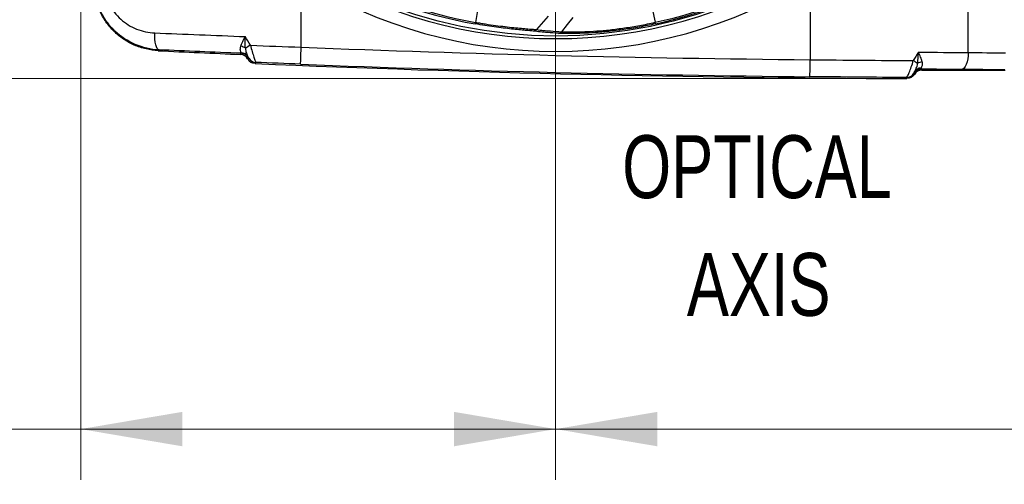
# Model space of a CAD drawing. Header units: millimetres. Extents: x 10 to 272, y 8 to 208.
# Tile 50 of 75: x 63 to 92, y 145 to 159. Entities that reach past the tile are written whole.
import ezdxf

# ---------------------------------------------------------------- set-up
doc = ezdxf.new("R2010")
doc.units = ezdxf.units.MM
doc.styles.add('SLDTEXTSTYLE0', font='TXT', dxfattribs={"width": 0.75})
doc.styles.add('SLDTEXTSTYLE1', font='TXT', dxfattribs={"width": 0.605})
doc.dimstyles.new('SLDDIMSTYLE2', dxfattribs={"dimtxt": 2.054655, "dimasz": 3, "dimexe": 0, "dimexo": 0.0625, "dimgap": 0.513664, "dimtad": 0, "dimtih": 1, "dimtoh": 1, "dimdec": 1, "dimlfac": 2, "dimrnd": 1e-09, "dimzin": 12, "dimdsep": 46, "dimtxsty": 'SLDTEXTSTYLE1', "dimsah": 1, "dimcen": 0.09, "dimadec": 0, "dimazin": 3, "dimtfac": 1, "dimtdec": 1, "dimtofl": 0, "dimtmove": 0, "dimatfit": 3, "dimfxl": 1, "dimfrac": 2, "dimtolj": 1, "dimtzin": 12, "dimarcsym": 0})
doc.dimstyles.new('SLDDIMSTYLE3', dxfattribs={"dimtxt": 2.054655, "dimasz": 3, "dimexe": 0, "dimexo": 0.0625, "dimgap": 0.513664, "dimtad": 0, "dimtih": 1, "dimtoh": 1, "dimdec": 1, "dimlfac": 2, "dimrnd": 1e-09, "dimzin": 4, "dimdsep": 46, "dimtxsty": 'SLDTEXTSTYLE1', "dimsah": 1, "dimcen": 0.09, "dimadec": 0, "dimazin": 1, "dimtfac": 1, "dimtdec": 1, "dimtofl": 0, "dimtmove": 0, "dimatfit": 3, "dimfxl": 1, "dimfrac": 2, "dimtolj": 1, "dimtzin": 12, "dimarcsym": 0})

# ---------------------------------------------------------------- blocks, each defined once
blk = doc.blocks.new('SW_NOTE_4')
at = {"color": 0, "linetype": 'Continuous', "lineweight": 0, "char_height": 1.8521, "attachment_point": 2, "style": 'SLDTEXTSTYLE0'}
for s, insert in [('OPTICAL', (5.006, 2.387)), ('AXIS', (5.056, -1.082))]:
    blk.add_mtext(s, dxfattribs=dict(at, insert=insert))
blk = doc.blocks.new('_D_7')
at = {"color": 7, "linetype": 'Continuous', "lineweight": 18}
for p, q in [((79.112, 170.314), (79.112, 145.36)), ((95.612, 161.314), (95.612, 145.36)), ((105.829, 148.438), (105.124, 148.438)), ((105.124, 148.438), (105.124, 145.282)), ((111.317, 148.438), (112.023, 148.438)), ((112.023, 148.438), (112.023, 145.282)), ((79.112, 146.86), (95.612, 146.86)), ((95.612, 146.86), (98.46, 146.86)), ((105.124, 145.282), (105.829, 145.282)), ((112.023, 145.282), (111.317, 145.282))]:
    blk.add_line(p, q, dxfattribs=at)
for points in [[(79.112, 146.86), (82.112, 146.352), (82.112, 147.368)], [(95.612, 146.86), (92.612, 147.368), (92.612, 146.352)]]:
    blk.add_solid(points, dxfattribs=at)
at = {"color": 7, "linetype": 'Continuous', "lineweight": 18, "char_height": 2.1167, "attachment_point": 1, "style": 'SLDTEXTSTYLE1'}
for s, insert in [('33.0', (98.931, 148.011)), ('1.30', (105.829, 148.011))]:
    blk.add_mtext(s, dxfattribs=dict(at, insert=insert))
blk = doc.blocks.new('_D_9')
at = {"color": 7, "linetype": 'Continuous', "lineweight": 18}
for p, q in [((87.467, 187.438), (49.372, 187.438)), ((50.872, 187.438), (50.872, 179.649)), ((50.872, 179.179), (50.167, 179.179)), ((50.167, 179.179), (50.167, 176.024)), ((56.36, 179.179), (57.065, 179.179)), ((57.065, 179.179), (57.065, 176.024)), ((50.167, 176.024), (50.872, 176.024)), ((57.065, 176.024), (56.36, 176.024)), ((50.872, 157.189), (50.872, 175.553)), ((87.467, 157.189), (49.372, 157.189))]:
    blk.add_line(p, q, dxfattribs=at)
for points in [[(50.872, 187.438), (50.364, 184.438), (51.38, 184.438)], [(50.872, 157.189), (51.38, 160.189), (50.364, 160.189)]]:
    blk.add_solid(points, dxfattribs=at)
at = {"color": 7, "linetype": 'Continuous', "lineweight": 18, "char_height": 2.1167, "attachment_point": 1, "style": 'SLDTEXTSTYLE1'}
for s, insert in [('60.5', (43.973, 178.752)), ('2.38', (50.872, 178.752))]:
    blk.add_mtext(s, dxfattribs=dict(at, insert=insert))
blk = doc.blocks.new('_D_11')
at = {"color": 7, "linetype": 'Continuous', "lineweight": 18}
for p, q in [((65.112, 170.314), (65.112, 145.36)), ((79.112, 170.314), (79.112, 145.36)), ((55.307, 148.438), (54.601, 148.438)), ((54.601, 148.438), (54.601, 145.282)), ((60.794, 148.438), (61.5, 148.438)), ((61.5, 148.438), (61.5, 145.282)), ((65.112, 146.86), (62.676, 146.86)), ((79.112, 146.86), (65.112, 146.86)), ((54.601, 145.282), (55.307, 145.282)), ((61.5, 145.282), (60.794, 145.282))]:
    blk.add_line(p, q, dxfattribs=at)
for points in [[(65.112, 146.86), (68.112, 146.352), (68.112, 147.368)], [(79.112, 146.86), (76.112, 147.368), (76.112, 146.352)]]:
    blk.add_solid(points, dxfattribs=at)
at = {"color": 7, "linetype": 'Continuous', "lineweight": 18, "char_height": 2.1167, "attachment_point": 1, "style": 'SLDTEXTSTYLE1'}
for s, insert in [('28.0', (48.408, 148.011)), ('1.10', (55.307, 148.011))]:
    blk.add_mtext(s, dxfattribs=dict(at, insert=insert))

msp = doc.modelspace()

# ---------------------------------------------------------------- linework, layer by layer
at = {"color": 7, "linetype": 'Continuous', "lineweight": 25}
for p, q in [((91.2747, 157.9563), (91.2747, 164.9565)), ((71.6124, 158.1128), (71.6124, 160.1109)), ((86.6124, 160.1109), (86.6124, 157.7448)), ((76.8217, 159.2563), (76.7497, 158.846)), ((81.957, 159.2539), (82.0457, 158.8468)), ((78.8868, 159.0312), (78.5481, 158.6308)), ((70.0328, 157.7752), (70.0329, 157.7751)), ((70.0534, 157.8089), (70.0329, 157.7751)), ((70.0438, 157.7563), (70.0329, 157.7751)), ((70.0438, 157.7563), (70.0648, 157.791)), ((70.0438, 157.7563), (70.0438, 157.7562)), ((89.6674, 157.3446), (89.6681, 157.3433)), ((85.3682, 157.2216), (85.3682, 157.2215))]:
    msp.add_line(p, q, dxfattribs=at)
at = {"color": 7, "linetype": 'Continuous', "lineweight": 25, "flags": 128}
for points in [[(79.6228, 158.9916), (79.4546, 158.7791), (79.288, 158.5685)], [(67.4229, 158.0346), (67.3942, 158.0468), (67.3675, 158.077), (67.3437, 158.1241), (67.3237, 158.1863), (67.3083, 158.2613), (67.298, 158.3464), (67.2931, 158.4384), (67.294, 158.534)], [(67.4229, 158.0346), (67.409, 158.0206), (67.399, 158.0105)], [(69.8272, 157.8998), (69.8324, 157.9083), (69.8477, 157.9337)], [(71.5927, 157.6133), (71.5931, 157.6244), (71.5943, 157.6538), (71.5961, 157.7005), (71.5986, 157.7626), (71.6015, 157.838), (71.6049, 157.9236), (71.6086, 158.0164), (71.6124, 158.1128)], [(91.2747, 157.9563), (91.2704, 157.8598), (91.2588, 157.7668), (91.2405, 157.681), (91.216, 157.6056), (91.1864, 157.5434), (91.1527, 157.4967), (91.1163, 157.4674), (91.0784, 157.4564)], [(70.2707, 157.6662), (70.2655, 157.6577), (70.2497, 157.6316)], [(86.6077, 157.2449), (86.6078, 157.256), (86.6081, 157.2854), (86.6085, 157.3321), (86.6091, 157.3943), (86.6098, 157.4697), (86.6106, 157.5555), (86.6115, 157.6483), (86.6124, 157.7448)], [(89.6845, 157.3135), (89.6794, 157.3222), (89.6682, 157.3418)], [(89.885, 157.4661), (89.895, 157.4486), (89.9013, 157.4378)], [(89.4675, 157.1892), (89.4624, 157.198), (89.45, 157.2196)]]:
    msp.add_lwpolyline(points, dxfattribs=at)
at = {"color": 7, "linetype": 'Continuous', "lineweight": 25}
for radius in [13.8722, 13.8708]:
    msp.add_circle((79.1124, 172.3137), radius, dxfattribs=at)
for centre, radius, start, end in [((79.1124, 172.3137), 13.7197, 220.19661, 260.04955), ((79.1124, 172.3137), 13.6734, 220.19547, 260.04955), ((79.1124, 172.3137), 13.7826, 282.28774, 317.95728), ((79.1124, 172.3137), 13.8289, 282.28684, 317.95728), ((79.1124, 172.3137), 13.9484, 238.42444, 301.57556), ((79.1124, 172.3137), 14.3233, 238.42444, 301.57556), ((91.3624, 657.1856), 499.75, 267.251567, 267.530248), ((69.7601, 157.7761), 0.3705, 55.75327, 79.14033), ((69.8378, 157.7135), 0.2376, 30.82067, 88.61592), ((69.8369, 157.6839), 0.25, 30.01007, 87.5225), ((71.6591, 155.5012), 3.0854, 120.09051, 123.22343), ((91.3624, 657.1856), 499.4634, 267.733795, 269.455097), ((70.2813, 157.9161), 0.25, 210.01036, 267.57159), ((91.3624, 657.1856), 500, 267.579937, 269.782853), ((91.3624, 657.1856), 499.9634, 267.733795, 269.455097), ((89.1253, 156.8389), 1.0269, 50.48598, 58.98082), ((89.9645, 157.3614), 0.3276, 99.55355, 124.57639), ((89.4509, 157.4697), 0.25, 269.79164, 329.98911), ((89.8839, 157.2181), 0.2495, 90.68718, 149.87648), ((89.8843, 157.216), 0.25, 89.84124, 149.79997), ((89.8847, 157.273), 0.2265, 90.10603, 148.58516), ((91.3624, 657.1856), 499.75, 269.83248, 270.11468)]:
    msp.add_arc(centre, radius, start, end, dxfattribs=at)
for centre, major_axis, ratio, start_param, end_param in [((71.6124, 155.1367), (-14.1234, 24.0368), 0.0088028, 4.8337814, 4.8445312), ((86.6124, 152.1679), (11.889, 20.1654), 0.0088173, 1.2842657, 1.297125)]:
    msp.add_ellipse(centre, major_axis=major_axis, ratio=ratio, start_param=start_param, end_param=end_param, dxfattribs=at)
for points, knots in [([(65.8073, 159.9297), (65.8136, 159.8323), (65.8299, 159.7366), (65.88, 159.5528), (65.9139, 159.4641), (66.0421, 159.2073), (66.1562, 159.0605), (66.4333, 158.8114), (66.5888, 158.7161), (66.9308, 158.5794), (67.1088, 158.5415), (67.294, 158.534)], [0, 0, 0, 0, 0.125, 0.125, 0.25, 0.25, 0.5, 0.5, 0.75, 0.75, 1, 1, 1, 1]), ([(67.399, 158.0105), (67.2764, 158.0164), (67.1562, 158.0334), (66.9204, 158.0886), (66.8041, 158.1273), (66.5801, 158.2255), (66.4741, 158.2841), (66.2734, 158.4199), (66.178, 158.4981), (66.0044, 158.6691), (65.9263, 158.7616), (65.7871, 158.9604), (65.7258, 159.0678), (65.625, 159.2889), (65.585, 159.4031), (65.5257, 159.639), (65.5067, 159.761), (65.4991, 159.8836)], [0, 0, 0, 0, 0.125, 0.125, 0.25, 0.25, 0.375, 0.375, 0.5, 0.5, 0.625, 0.625, 0.75, 0.75, 0.875, 0.875, 1, 1, 1, 1]), ([(67.4229, 158.0346), (67.179, 158.0453), (66.9449, 158.0986), (66.4977, 158.2892), (66.2967, 158.4215), (66.032, 158.6758), (65.9526, 158.7675), (65.8112, 158.9647), (65.7488, 159.0706), (65.6439, 159.2953), (65.6025, 159.4112), (65.5414, 159.6498), (65.5216, 159.7734), (65.5138, 159.8987)], [0, 0, 0, 0, 0.25, 0.25, 0.5, 0.5, 0.625, 0.625, 0.75, 0.75, 0.875, 0.875, 1, 1, 1, 1]), ([(78.4511, 158.5876), (78.4021, 158.5933), (78.3217, 158.6003), (78.1562, 158.6154), (78.0949, 158.621), (77.9606, 158.6341), (77.8869, 158.6415), (77.7321, 158.6583), (77.6509, 158.6676), (77.4813, 158.6883), (77.3923, 158.6998), (77.1191, 158.7378), (76.9326, 158.7668), (76.7417, 158.8003)], [0, 0, 0, 0, 0.25, 0.25, 0.375, 0.375, 0.5, 0.5, 0.625, 0.625, 0.75, 0.75, 1, 1, 1, 1]), ([(76.7497, 158.846), (76.7993, 158.8374), (76.85, 158.829), (76.9495, 158.8129), (76.999, 158.8051), (77.1465, 158.7826), (77.2437, 158.7687), (77.4357, 158.7429), (77.5294, 158.7312), (77.7079, 158.7102), (77.7933, 158.7009), (77.9562, 158.6841), (78.0336, 158.6766), (78.1741, 158.6637), (78.238, 158.6582), (78.3527, 158.6484), (78.4037, 158.6441), (78.4671, 158.6386), (78.4862, 158.6368), (78.5203, 158.6336), (78.5354, 158.6321), (78.5481, 158.6308)], [0, 0, 0, 0, 0.0625, 0.0625, 0.125, 0.125, 0.25, 0.25, 0.375, 0.375, 0.5, 0.5, 0.625, 0.625, 0.75, 0.75, 0.875, 0.875, 0.9375, 0.9375, 1, 1, 1, 1]), ([(82.0553, 158.8015), (81.897, 158.7671), (81.7386, 158.7357), (81.4271, 158.68), (81.2732, 158.6555), (80.9695, 158.6126), (80.8198, 158.5944), (80.5352, 158.5645), (80.399, 158.5526), (80.1393, 158.5341), (80.0161, 158.5275), (79.7919, 158.5186), (79.6897, 158.5163), (79.506, 158.5144), (79.4252, 158.515), (79.2907, 158.5177), (79.2362, 158.5198), (79.1951, 158.5223)], [0, 0, 0, 0, 0.125, 0.125, 0.25, 0.25, 0.375, 0.375, 0.5, 0.5, 0.625, 0.625, 0.75, 0.75, 0.875, 0.875, 1, 1, 1, 1]), ([(79.288, 158.5685), (79.3075, 158.5674), (79.3307, 158.5663), (79.3829, 158.5646), (79.4121, 158.5638), (79.5091, 158.5622), (79.5869, 158.5619), (79.7637, 158.5643), (79.862, 158.5669), (80.078, 158.5762), (80.1967, 158.5829), (80.4472, 158.6016), (80.5786, 158.6134), (80.8531, 158.6432), (80.9976, 158.6613), (81.2908, 158.7036), (81.4393, 158.7277), (81.6648, 158.7687), (81.7404, 158.7832), (81.8926, 158.8138), (81.9701, 158.8302), (82.0457, 158.8468)], [0, 0, 0, 0, 0.0625, 0.0625, 0.125, 0.125, 0.25, 0.25, 0.375, 0.375, 0.5, 0.5, 0.625, 0.625, 0.75, 0.75, 0.875, 0.875, 0.9375, 0.9375, 1, 1, 1, 1]), ([(67.294, 158.534), (67.7288, 158.5162), (68.1685, 158.4984), (69.0577, 158.4627), (69.5077, 158.4448), (69.9613, 158.427)], [0, 0, 0, 0, 0.5, 0.5, 1, 1, 1, 1]), ([(79.1951, 158.5223), (79.0853, 158.529), (78.9754, 158.537), (78.8656, 158.5463), (78.7965, 158.5521), (78.7274, 158.5585), (78.6583, 158.5654), (78.5893, 158.5723), (78.5202, 158.5797), (78.4511, 158.5876)], [0, 0, 0, 0, 0.0026042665, 0.0026042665, 0.0026042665, 0.0042417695, 0.0042417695, 0.0042417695, 0.0058792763, 0.0058792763, 0.0058792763, 0.0058792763]), ([(78.5481, 158.6308), (78.6168, 158.6231), (78.6855, 158.616), (78.7542, 158.6094), (78.8229, 158.6028), (78.8916, 158.5967), (78.9603, 158.5912), (79.0695, 158.5823), (79.1788, 158.5748), (79.288, 158.5685), (79.288, 158.5685), (79.288, 158.5685), (79.288, 158.5685)], [0, 0, 0, 0, 0.0016371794, 0.0016371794, 0.0016371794, 0.0032743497, 0.0032743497, 0.0032743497, 0.0058780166, 0.0058780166, 0.0058780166, 0.0058780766, 0.0058780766, 0.0058780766, 0.0058780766]), ([(69.8299, 158.1399), (69.8437, 158.1837), (69.8632, 158.2298), (69.909, 158.3274), (69.9348, 158.3774), (69.9613, 158.427)], [0, 0, 0, 0, 0.5, 0.5, 1, 1, 1, 1]), ([(69.8436, 157.9511), (69.8352, 157.9663), (69.8232, 157.9907), (69.8139, 158.056), (69.8161, 158.0961), (69.8299, 158.1399)], [0, 0, 0, 0, 0.5, 0.5, 1, 1, 1, 1]), ([(69.9686, 158.0823), (69.9684, 158.0282), (69.9795, 157.9802), (70.0094, 157.8964), (70.0282, 157.8609), (70.0419, 157.8353)], [0, 0, 0, 0, 0.5, 0.5, 1, 1, 1, 1]), ([(70.1122, 158.1708), (70.13, 158.107), (70.148, 158.0441), (70.1832, 157.9244), (70.1999, 157.8689), (70.2295, 157.7744), (70.2422, 157.7356), (70.2614, 157.6822), (70.2678, 157.6675), (70.2707, 157.6662)], [0, 0, 0, 0, 0.25, 0.25, 0.5, 0.5, 0.75, 0.75, 1, 1, 1, 1]), ([(89.9102, 157.6844), (89.9012, 157.728), (89.8864, 157.7737), (89.8488, 157.8695), (89.8262, 157.919), (89.802, 157.9678)], [0, 0, 0, 0, 0.5, 0.5, 1, 1, 1, 1]), ([(89.45, 157.2196), (89.4578, 157.2208), (89.4694, 157.235), (89.4985, 157.2873), (89.5159, 157.3254), (89.5541, 157.4194), (89.5744, 157.4741), (89.6154, 157.5933), (89.6355, 157.6557), (89.6544, 157.7189)], [0, 0, 0, 0, 0.25, 0.25, 0.5, 0.5, 0.75, 0.75, 1, 1, 1, 1]), ([(89.6914, 157.3911), (89.7059, 157.4179), (89.7253, 157.4531), (89.7595, 157.5345), (89.7741, 157.5806), (89.7786, 157.6311)], [0, 0, 0, 0, 0.5, 0.5, 1, 1, 1, 1]), ([(89.9102, 157.6844), (89.9184, 157.6441), (89.917, 157.607), (89.9039, 157.5433), (89.892, 157.5178), (89.8843, 157.4995)], [0, 0, 0, 0, 0.5, 0.5, 1, 1, 1, 1])]:
    msp.add_open_spline(points, degree=3, knots=knots, dxfattribs=at)
for points in [[(76.7497, 158.846), (76.7449, 158.8181), (76.7418, 158.801), (76.7417, 158.8003)], [(82.0553, 158.8015), (82.0552, 158.8022), (82.0516, 158.8192), (82.0457, 158.8468)], [(78.5481, 158.6308), (78.5241, 158.6024), (78.4874, 158.586), (78.4511, 158.5876)], [(79.1951, 158.5223), (79.2306, 158.5227), (79.2656, 158.5401), (79.288, 158.5685)], [(69.9686, 158.0823), (69.9576, 158.1904), (69.9584, 158.3091), (69.9613, 158.427)], [(69.8477, 157.9337), (69.0234, 157.9673), (68.2151, 158.0011), (67.4229, 158.0346)], [(70.0329, 157.7751), (69.9907, 157.8482), (69.9116, 157.8962), (69.8272, 157.8998)], [(69.8477, 157.9337), (69.851, 157.9343), (69.8496, 157.94), (69.8436, 157.9511)], [(70.1122, 158.1708), (70.6106, 158.1513), (71.1107, 158.132), (71.6124, 158.1128)], [(89.7786, 157.6311), (89.7972, 157.7373), (89.8022, 157.8529), (89.802, 157.9678)], [(89.802, 157.9678), (90.304, 157.9638), (90.7954, 157.96), (91.2747, 157.9563)], [(91.2747, 157.9563), (91.6315, 157.9533), (91.9976, 157.9512), (92.3731, 157.9502)], [(70.0648, 157.791), (70.0653, 157.7918), (70.057, 157.8079), (70.0419, 157.8353)], [(70.0419, 157.8353), (70.0503, 157.8187), (70.0541, 157.81), (70.0534, 157.8089)], [(70.2497, 157.6316), (70.1652, 157.6351), (70.086, 157.6831), (70.0438, 157.7563)], [(71.5927, 157.6133), (71.1508, 157.6308), (70.7102, 157.6484), (70.2707, 157.6662)], [(86.6124, 157.7448), (87.6449, 157.7354), (88.6588, 157.7269), (89.6544, 157.7189)], [(89.6845, 157.3135), (89.6401, 157.2373), (89.5557, 157.1889), (89.4675, 157.1892)], [(89.6914, 157.3911), (89.6755, 157.3621), (89.6669, 157.3455), (89.6674, 157.3446)], [(89.6682, 157.3418), (89.668, 157.3421), (89.668, 157.3426), (89.6681, 157.3433)], [(89.6681, 157.3433), (89.6699, 157.349), (89.6775, 157.3646), (89.6914, 157.3911)], [(89.9013, 157.4378), (89.8131, 157.438), (89.7288, 157.3897), (89.6845, 157.3135)], [(89.8843, 157.4995), (89.8768, 157.4815), (89.876, 157.4714), (89.8809, 157.4676)], [(89.8809, 157.4676), (89.882, 157.4668), (89.8834, 157.4663), (89.885, 157.4661)], [(91.0784, 157.4564), (90.6885, 157.4595), (90.2907, 157.4627), (89.885, 157.4661)], [(92.3493, 157.45), (91.9142, 157.451), (91.4906, 157.4531), (91.0784, 157.4564)], [(89.45, 157.2196), (88.5185, 157.2274), (87.5711, 157.2357), (86.6077, 157.2449)]]:
    msp.add_open_spline(points, degree=3, dxfattribs=at)

# ---------------------------------------------------------------- block references
at = {"color": 7, "linetype": 'Continuous', "lineweight": 0}
msp.add_blockref('SW_NOTE_4', (80.0405, 153.1314), dxfattribs=at)

# ---------------------------------------------------------------- dimensions: what is measured, and where the dimension line sits
at = {"color": 7, "linetype": 'Continuous', "lineweight": 18}
dim = msp.add_linear_dim(base=(50.8721, 187.4382), p1=(89.4675, 157.1892), p2=(89.4675, 187.4382), angle=90, dimstyle='SLDDIMSTYLE2', dxfattribs=at)
dim.commit()
dim.dimension.update_dxf_attribs({"geometry": '_D_9', "text_midpoint": (50.8721, 177.6013), "dimtype": 160})
for base, p1, p2, picture, middle in [((79.1124, 146.86), (65.1124, 172.3137), (79.1124, 172.3137), '_D_11', (55.3068, 146.86)), ((95.6124, 146.86), (79.1124, 172.3137), (95.6124, 163.3137), '_D_7', (105.8295, 146.86))]:
    dim = msp.add_linear_dim(base=base, p1=p1, p2=p2, dimstyle='SLDDIMSTYLE3', dxfattribs=at)
    dim.commit()
    dim.dimension.update_dxf_attribs({"geometry": picture, "text_midpoint": middle, "dimtype": 160})

doc.saveas('drawing.dxf')
